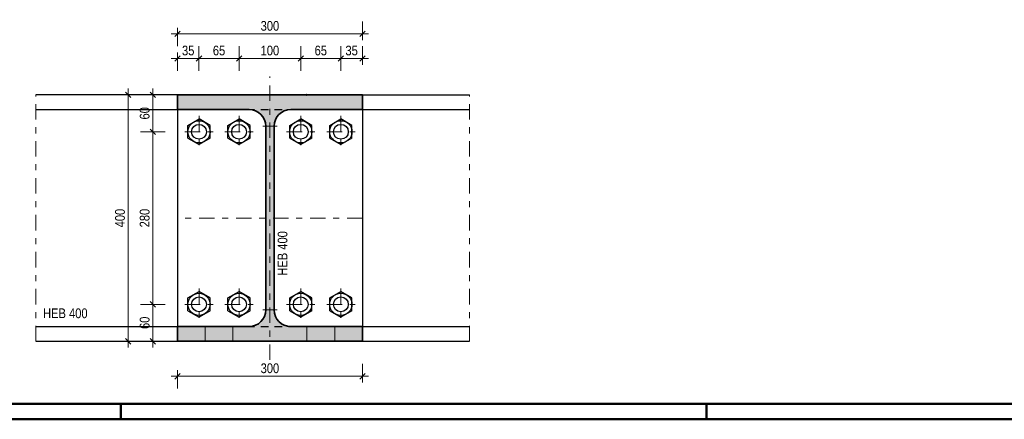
# Model space of a CAD drawing. Header units: millimetres. Extents: x -74 to 79, y 0 to 54.
# Tile 146 of 164: x 42.36 to 58.33, y 0 to 6.49. Entities that reach past the tile are written whole.
import ezdxf

# ---------------------------------------------------------------- set-up
doc = ezdxf.new("R2010")
doc.units = ezdxf.units.MM
doc.linetypes.add('DASHDOT', pattern=[1, 0.5, -0.25, 0, -0.25])
doc.linetypes.add('HIDDEN', pattern=[0.375, 0.25, -0.125])
doc.styles.add('Arial Narrow', font='ARIALN.TTF')
doc.dimstyles.new('Arch_Strakon_dimstyle', dxfattribs={"dimtxt": 15.75, "dimasz": 1, "dimexe": 1.25, "dimexo": 0.0625, "dimgap": 1, "dimtad": 0, "dimdec": 3, "dimzin": 12, "dimdsep": 46, "dimtxsty": 'Arial Narrow', "dimblk": 'Arrowhead_Tick', "dimsah": 1, "dimcen": 0, "dimse1": 1, "dimse2": 1, "dimclrd": 6, "dimclrt": 2, "dimazin": 0, "dimtfac": 1, "dimtdec": 4, "dimtmove": 0, "dimatfit": 3, "dimldrblk": 'NONE', "dimfxl": 1, "dimtvp": 1, "dimtolj": 1, "dimtzin": 0, "dimlwd": 13, "dimarcsym": 2})

# ---------------------------------------------------------------- blocks, each defined once
blk = doc.blocks.new('Arrowhead_Tick')
at = {"color": 0, "linetype": 'Continuous', "lineweight": -2}
for p, q in [((0, 20), (0, -10)), ((-1, 0), (0, 0)), ((10, 0), (0, 0))]:
    blk.add_line(p, q, dxfattribs=at)
at = {"color": 2, "linetype": 'Continuous', "lineweight": 35}
blk.add_line((4.4, 4.4), (-4.4, -4.4), dxfattribs=at)
blk = doc.blocks.new('*D190')
at = {"color": 6, "linetype": 'Continuous', "lineweight": 13}
blk.add_line((44.929, 0.698), (47.909, 0.698), dxfattribs=at)
at = {"layer": 'Defpoints', "color": 0}
for p in [(44.919, 2.266), (47.919, 2.266), (47.919, 0.698)]:
    blk.add_point(p, dxfattribs=at)
at = {"color": 6, "lineweight": 13, "xscale": 0.01, "yscale": 0.01, "zscale": 0.01}
blk.add_blockref('Arrowhead_Tick', (47.919, 0.698), dxfattribs=at)
at = {"color": 6, "lineweight": 13, "xscale": 0.01, "yscale": 0.01, "zscale": 0.01, "rotation": 180}
blk.add_blockref('Arrowhead_Tick', (44.919, 0.698), dxfattribs=at)
at = {"color": 2, "lineweight": 18, "insert": (46.419, 0.828), "char_height": 0.1575, "attachment_point": 5, "style": 'Arial Narrow'}
blk.add_mtext('\\A1;300', dxfattribs=at)
blk = doc.blocks.new('_None')
blk = doc.blocks.new('*D197')
at = {"color": 6, "linetype": 'Continuous', "lineweight": 13}
blk.add_line((44.929, 5.854), (45.259, 5.854), dxfattribs=at)
at = {"layer": 'Defpoints', "color": 0}
for p in [(45.269, 5.854), (44.919, 5.026), (45.269, 4.924)]:
    blk.add_point(p, dxfattribs=at)
at = {"color": 6, "lineweight": 13, "xscale": 0.01, "yscale": 0.01, "zscale": 0.01, "rotation": 180}
blk.add_blockref('Arrowhead_Tick', (44.919, 5.854), dxfattribs=at)
at = {"color": 6, "lineweight": 13, "xscale": 0.01, "yscale": 0.01, "zscale": 0.01}
blk.add_blockref('Arrowhead_Tick', (45.269, 5.854), dxfattribs=at)
at = {"color": 2, "lineweight": 18, "insert": (45.094, 5.984), "char_height": 0.1575, "attachment_point": 5, "style": 'Arial Narrow'}
blk.add_mtext('\\A1;35', dxfattribs=at)
blk = doc.blocks.new('*D198')
at = {"color": 6, "linetype": 'Continuous', "lineweight": 13}
blk.add_line((45.279, 5.854), (45.909, 5.854), dxfattribs=at)
at = {"layer": 'Defpoints', "color": 0}
for p in [(45.919, 5.854), (45.269, 4.924), (45.919, 4.924)]:
    blk.add_point(p, dxfattribs=at)
at = {"color": 6, "lineweight": 13, "xscale": 0.01, "yscale": 0.01, "zscale": 0.01, "rotation": 180}
blk.add_blockref('Arrowhead_Tick', (45.269, 5.854), dxfattribs=at)
at = {"color": 6, "lineweight": 13, "xscale": 0.01, "yscale": 0.01, "zscale": 0.01}
blk.add_blockref('Arrowhead_Tick', (45.919, 5.854), dxfattribs=at)
at = {"color": 2, "lineweight": 18, "insert": (45.594, 5.984), "char_height": 0.1575, "attachment_point": 5, "style": 'Arial Narrow'}
blk.add_mtext('\\A1;65', dxfattribs=at)
blk = doc.blocks.new('*D199')
at = {"color": 6, "linetype": 'Continuous', "lineweight": 13}
blk.add_line((45.929, 5.854), (46.909, 5.854), dxfattribs=at)
at = {"layer": 'Defpoints', "color": 0}
for p in [(46.919, 5.854), (45.919, 4.924), (46.919, 4.924)]:
    blk.add_point(p, dxfattribs=at)
at = {"color": 6, "lineweight": 13, "xscale": 0.01, "yscale": 0.01, "zscale": 0.01, "rotation": 180}
blk.add_blockref('Arrowhead_Tick', (45.919, 5.854), dxfattribs=at)
at = {"color": 6, "lineweight": 13, "xscale": 0.01, "yscale": 0.01, "zscale": 0.01}
blk.add_blockref('Arrowhead_Tick', (46.919, 5.854), dxfattribs=at)
at = {"color": 2, "lineweight": 18, "insert": (46.419, 5.984), "char_height": 0.1575, "attachment_point": 5, "style": 'Arial Narrow'}
blk.add_mtext('\\A1;100', dxfattribs=at)
blk = doc.blocks.new('*D200')
at = {"color": 6, "linetype": 'Continuous', "lineweight": 13}
blk.add_line((46.929, 5.854), (47.559, 5.854), dxfattribs=at)
at = {"layer": 'Defpoints', "color": 0}
for p in [(47.569, 5.854), (46.919, 4.924), (47.569, 4.924)]:
    blk.add_point(p, dxfattribs=at)
at = {"color": 6, "lineweight": 13, "xscale": 0.01, "yscale": 0.01, "zscale": 0.01, "rotation": 180}
blk.add_blockref('Arrowhead_Tick', (46.919, 5.854), dxfattribs=at)
at = {"color": 6, "lineweight": 13, "xscale": 0.01, "yscale": 0.01, "zscale": 0.01}
blk.add_blockref('Arrowhead_Tick', (47.569, 5.854), dxfattribs=at)
at = {"color": 2, "lineweight": 18, "insert": (47.244, 5.984), "char_height": 0.1575, "attachment_point": 5, "style": 'Arial Narrow'}
blk.add_mtext('\\A1;65', dxfattribs=at)
blk = doc.blocks.new('*D201')
at = {"color": 6, "linetype": 'Continuous', "lineweight": 13}
blk.add_line((47.579, 5.854), (47.909, 5.854), dxfattribs=at)
at = {"layer": 'Defpoints', "color": 0}
for p in [(47.919, 5.854), (47.919, 5.266), (47.569, 4.924)]:
    blk.add_point(p, dxfattribs=at)
at = {"color": 6, "lineweight": 13, "xscale": 0.01, "yscale": 0.01, "zscale": 0.01, "rotation": 180}
blk.add_blockref('Arrowhead_Tick', (47.569, 5.854), dxfattribs=at)
at = {"color": 6, "lineweight": 13, "xscale": 0.01, "yscale": 0.01, "zscale": 0.01}
blk.add_blockref('Arrowhead_Tick', (47.919, 5.854), dxfattribs=at)
at = {"color": 2, "lineweight": 18, "insert": (47.744, 5.984), "char_height": 0.1575, "attachment_point": 5, "style": 'Arial Narrow'}
blk.add_mtext('\\A1;35', dxfattribs=at)
blk = doc.blocks.new('*D202')
at = {"color": 6, "linetype": 'Continuous', "lineweight": 13}
blk.add_line((44.929, 6.254), (47.909, 6.254), dxfattribs=at)
at = {"layer": 'Defpoints', "color": 0}
for p in [(47.919, 6.254), (44.919, 5.266), (47.919, 5.266)]:
    blk.add_point(p, dxfattribs=at)
at = {"color": 6, "lineweight": 13, "xscale": 0.01, "yscale": 0.01, "zscale": 0.01}
blk.add_blockref('Arrowhead_Tick', (47.919, 6.254), dxfattribs=at)
at = {"color": 6, "lineweight": 13, "xscale": 0.01, "yscale": 0.01, "zscale": 0.01, "rotation": 180}
blk.add_blockref('Arrowhead_Tick', (44.919, 6.254), dxfattribs=at)
at = {"color": 2, "lineweight": 18, "insert": (46.419, 6.384), "char_height": 0.1575, "attachment_point": 5, "style": 'Arial Narrow'}
blk.add_mtext('\\A1;300', dxfattribs=at)
blk = doc.blocks.new('*D203')
at = {"color": 6, "linetype": 'Continuous', "lineweight": 13}
blk.add_line((44.52, 1.276), (44.52, 1.856), dxfattribs=at)
at = {"layer": 'Defpoints', "color": 0}
for p in [(44.52, 1.866), (45.039, 1.866), (44.919, 1.266)]:
    blk.add_point(p, dxfattribs=at)
at = {"color": 6, "lineweight": 13, "xscale": 0.01, "yscale": 0.01, "zscale": 0.01}
for p, rotation in [((44.52, 1.866), 90), ((44.52, 1.266), 270)]:
    blk.add_blockref('Arrowhead_Tick', p, dxfattribs=dict(at, rotation=rotation))
at = {"color": 2, "lineweight": 18, "insert": (44.389, 1.566), "char_height": 0.1575, "attachment_point": 5, "rotation": 90, "style": 'Arial Narrow'}
blk.add_mtext('\\A1;60', dxfattribs=at)
blk = doc.blocks.new('*D204')
at = {"color": 6, "linetype": 'Continuous', "lineweight": 13}
blk.add_line((44.52, 1.876), (44.52, 4.656), dxfattribs=at)
at = {"layer": 'Defpoints', "color": 0}
for p in [(44.52, 4.666), (45.039, 4.666), (45.039, 1.866)]:
    blk.add_point(p, dxfattribs=at)
at = {"color": 6, "lineweight": 13, "xscale": 0.01, "yscale": 0.01, "zscale": 0.01}
for p, rotation in [((44.52, 4.666), 90), ((44.52, 1.866), 270)]:
    blk.add_blockref('Arrowhead_Tick', p, dxfattribs=dict(at, rotation=rotation))
at = {"color": 2, "lineweight": 18, "insert": (44.389, 3.266), "char_height": 0.1575, "attachment_point": 5, "rotation": 90, "style": 'Arial Narrow'}
blk.add_mtext('\\A1;280', dxfattribs=at)
blk = doc.blocks.new('*D205')
at = {"color": 6, "linetype": 'Continuous', "lineweight": 13}
blk.add_line((44.52, 4.676), (44.52, 5.256), dxfattribs=at)
at = {"layer": 'Defpoints', "color": 0}
for p in [(44.52, 5.266), (44.919, 5.266), (45.039, 4.666)]:
    blk.add_point(p, dxfattribs=at)
at = {"color": 6, "lineweight": 13, "xscale": 0.01, "yscale": 0.01, "zscale": 0.01}
for p, rotation in [((44.52, 5.266), 90), ((44.52, 4.666), 270)]:
    blk.add_blockref('Arrowhead_Tick', p, dxfattribs=dict(at, rotation=rotation))
at = {"color": 2, "lineweight": 18, "insert": (44.389, 4.966), "char_height": 0.1575, "attachment_point": 5, "rotation": 90, "style": 'Arial Narrow'}
blk.add_mtext('\\A1;60', dxfattribs=at)
blk = doc.blocks.new('*D206')
at = {"color": 6, "linetype": 'Continuous', "lineweight": 13}
blk.add_line((44.12, 1.276), (44.12, 5.256), dxfattribs=at)
at = {"layer": 'Defpoints', "color": 0}
for p in [(42.627, 5.266), (44.12, 5.266), (42.627, 1.266)]:
    blk.add_point(p, dxfattribs=at)
at = {"color": 6, "lineweight": 13, "xscale": 0.01, "yscale": 0.01, "zscale": 0.01}
for p, rotation in [((44.12, 5.266), 90), ((44.12, 1.266), 270)]:
    blk.add_blockref('Arrowhead_Tick', p, dxfattribs=dict(at, rotation=rotation))
at = {"color": 2, "lineweight": 18, "insert": (43.989, 3.266), "char_height": 0.1575, "attachment_point": 5, "rotation": 90, "style": 'Arial Narrow'}
blk.add_mtext('\\A1;400', dxfattribs=at)

msp = doc.modelspace()

# ---------------------------------------------------------------- hatches: boundary and pattern name
at = {"lineweight": 18, "true_color": 0x0080ff}
msp.add_hatch(color=150, dxfattribs=at).paths.add_polyline_path([(44.919418, 1.2659185), (47.919418, 1.2659185), (47.919418, 1.5059185), (46.756918, 1.5059185), (46.7522576, 1.5059587), (46.7475986, 1.5060794), (46.7429424, 1.5062805), (46.7382904, 1.5065619), (46.7336439, 1.5069235), (46.7290043, 1.5073653), (46.7243731, 1.5078871), (46.7197515, 1.5084888), (46.7151411, 1.5091702), (46.710543, 1.509931), (46.7059588, 1.5107711), (46.7013898, 1.5116902), (46.6968373, 1.512688), (46.6923028, 1.5137642), (46.6877874, 1.5149186), (46.6832927, 1.5161507), (46.6788199, 1.5174602), (46.6743704, 1.5188468), (46.6699455, 1.5203099), (46.6655465, 1.5218492), (46.6611747, 1.5234641), (46.6568314, 1.5251543), (46.652518, 1.5269193), (46.6482356, 1.5287584), (46.6439857, 1.5306711), (46.6397694, 1.5326569), (46.635588, 1.5347152), (46.6314427, 1.5368454), (46.6273349, 1.5390468), (46.6232656, 1.5413188), (46.6192362, 1.5436606), (46.6152478, 1.5460717), (46.6113016, 1.5485513), (46.6073988, 1.5510986), (46.6035405, 1.5537129), (46.5997279, 1.5563934), (46.5959622, 1.5591393), (46.5922445, 1.5619498), (46.5885757, 1.564824), (46.5849572, 1.5677612), (46.5813899, 1.5707603), (46.5778749, 1.5738206), (46.5744132, 1.5769411), (46.5710059, 1.5801209), (46.567654, 1.5833591), (46.5643585, 1.5866546), (46.5611204, 1.5900064), (46.5579406, 1.5934137), (46.5548201, 1.5968754), (46.5517598, 1.6003904), (46.5487606, 1.6039577), (46.5458235, 1.6075763), (46.5429492, 1.611245), (46.5401387, 1.6149628), (46.5373928, 1.6187285), (46.5347123, 1.622541), (46.5320981, 1.6263993), (46.5295508, 1.6303021), (46.5270712, 1.6342483), (46.5246601, 1.6382367), (46.5223182, 1.6422662), (46.5200463, 1.6463354), (46.5178449, 1.6504433), (46.5157147, 1.6545885), (46.5136564, 1.6587699), (46.5116706, 1.6629862), (46.5097578, 1.6672362), (46.5079187, 1.6715185), (46.5061538, 1.6758319), (46.5044636, 1.6801752), (46.5028486, 1.684547), (46.5013093, 1.688946), (46.4998462, 1.6933709), (46.4984597, 1.6978205), (46.4971502, 1.7022932), (46.4959181, 1.706788), (46.4947637, 1.7113033), (46.4936875, 1.7158379), (46.4926896, 1.7203903), (46.4917706, 1.7249594), (46.4909305, 1.7295436), (46.4901696, 1.7341416), (46.4894883, 1.7387521), (46.4888866, 1.7433736), (46.4883648, 1.7480049), (46.487923, 1.7526444), (46.4875613, 1.7572909), (46.4872799, 1.761943), (46.4870789, 1.7665992), (46.4869582, 1.7712581), (46.486918, 1.7759185), (46.486918, 4.7559185), (46.4869582, 4.7605789), (46.4870789, 4.7652379), (46.4872799, 4.7698941), (46.4875613, 4.7745461), (46.487923, 4.7791926), (46.4883648, 4.7838322), (46.4888866, 4.7884634), (46.4894883, 4.793085), (46.4901696, 4.7976954), (46.4909305, 4.8022935), (46.4917706, 4.8068777), (46.4926896, 4.8114467), (46.4936875, 4.8159992), (46.4947637, 4.8205338), (46.4959181, 4.8250491), (46.4971502, 4.8295438), (46.4984597, 4.8340166), (46.4998462, 4.8384661), (46.5013093, 4.842891), (46.5028486, 4.8472901), (46.5044636, 4.8516618), (46.5061538, 4.8560051), (46.5079187, 4.8603185), (46.5097578, 4.8646009), (46.5116706, 4.8688508), (46.5136564, 4.8730671), (46.5157147, 4.8772485), (46.5178449, 4.8813938), (46.5200463, 4.8855016), (46.5223182, 4.8895709), (46.5246601, 4.8936003), (46.5270712, 4.8975887), (46.5295508, 4.9015349), (46.5320981, 4.9054377), (46.5347123, 4.909296), (46.5373928, 4.9131086), (46.5401387, 4.9168743), (46.5429492, 4.9205921), (46.5458235, 4.9242608), (46.5487606, 4.9278793), (46.5517598, 4.9314466), (46.5548201, 4.9349616), (46.5579406, 4.9384233), (46.5611204, 4.9418306), (46.5643585, 4.9451825), (46.567654, 4.948478), (46.5710059, 4.9517161), (46.5744132, 4.9548959), (46.5778749, 4.9580164), (46.5813899, 4.9610767), (46.5849572, 4.9640759), (46.5885757, 4.967013), (46.5922445, 4.9698873), (46.5959622, 4.9726978), (46.5997279, 4.9754437), (46.6035405, 4.9781242), (46.6073988, 4.9807385), (46.6113016, 4.9832858), (46.6152478, 4.9857653), (46.6192362, 4.9881764), (46.6232656, 4.9905183), (46.6273349, 4.9927902), (46.6314427, 4.9949916), (46.635588, 4.9971218), (46.6397694, 4.9991801), (46.6439857, 5.0011659), (46.6482356, 5.0030787), (46.652518, 5.0049178), (46.6568314, 5.0066827), (46.6611747, 5.0083729), (46.6655465, 5.0099879), (46.6699455, 5.0115272), (46.6743704, 5.0129903), (46.6788199, 5.0143768), (46.6832927, 5.0156863), (46.6877874, 5.0169185), (46.6923028, 5.0180728), (46.6968373, 5.0191491), (46.7013898, 5.0201469), (46.7059588, 5.021066), (46.710543, 5.021906), (46.7151411, 5.0226669), (46.7197515, 5.0233482), (46.7243731, 5.0239499), (46.7290043, 5.0244717), (46.7336439, 5.0249135), (46.7382904, 5.0252752), (46.7429424, 5.0255566), (46.7475986, 5.0257576), (46.7522576, 5.0258783), (46.756918, 5.0259185), (47.919418, 5.0259185), (47.919418, 5.2659185), (44.919418, 5.2659185), (44.919418, 5.0259185), (46.081918, 5.0259185), (46.0865784, 5.0258783), (46.0912373, 5.0257576), (46.0958936, 5.0255566), (46.1005456, 5.0252752), (46.1051921, 5.0249135), (46.1098317, 5.0244717), (46.1144629, 5.0239499), (46.1190844, 5.0233482), (46.1236949, 5.0226669), (46.1282929, 5.021906), (46.1328771, 5.021066), (46.1374462, 5.0201469), (46.1419986, 5.0191491), (46.1465332, 5.0180728), (46.1510485, 5.0169185), (46.1555433, 5.0156863), (46.1600161, 5.0143768), (46.1644656, 5.0129903), (46.1688905, 5.0115272), (46.1732895, 5.0099879), (46.1776613, 5.0083729), (46.1820046, 5.0066827), (46.186318, 5.0049178), (46.1906003, 5.0030787), (46.1948503, 5.0011659), (46.1990666, 4.9991801), (46.203248, 4.9971218), (46.2073932, 4.9949916), (46.2115011, 4.9927902), (46.2155704, 4.9905183), (46.2195998, 4.9881764), (46.2235882, 4.9857653), (46.2275344, 4.9832858), (46.2314372, 4.9807385), (46.2352955, 4.9781242), (46.239108, 4.9754437), (46.2428738, 4.9726978), (46.2465915, 4.9698873), (46.2502602, 4.967013), (46.2538788, 4.9640759), (46.2574461, 4.9610767), (46.2609611, 4.9580164), (46.2644228, 4.9548959), (46.2678301, 4.9517161), (46.271182, 4.948478), (46.2744775, 4.9451825), (46.2777156, 4.9418306), (46.2808954, 4.9384233), (46.2840159, 4.9349616), (46.2870762, 4.9314466), (46.2900753, 4.9278793), (46.2930125, 4.9242608), (46.2958867, 4.9205921), (46.2986972, 4.9168743), (46.3014431, 4.9131086), (46.3041236, 4.909296), (46.3067379, 4.9054377), (46.3092852, 4.9015349), (46.3117648, 4.8975887), (46.3141759, 4.8936003), (46.3165177, 4.8895709), (46.3187897, 4.8855016), (46.3209911, 4.8813938), (46.3231213, 4.8772485), (46.3251796, 4.8730671), (46.3271654, 4.8688508), (46.3290782, 4.8646009), (46.3309173, 4.8603185), (46.3326822, 4.8560051), (46.3343724, 4.8516618), (46.3359874, 4.8472901), (46.3375266, 4.842891), (46.3389898, 4.8384661), (46.3403763, 4.8340166), (46.3416858, 4.8295438), (46.3429179, 4.8250491), (46.3440723, 4.8205338), (46.3451485, 4.8159992), (46.3461463, 4.8114467), (46.3470654, 4.8068777), (46.3479055, 4.8022935), (46.3486664, 4.7976954), (46.3493477, 4.793085), (46.3499494, 4.7884634), (46.3504712, 4.7838322), (46.350913, 4.7791926), (46.3512747, 4.7745461), (46.3515561, 4.7698941), (46.3517571, 4.7652379), (46.3518778, 4.7605789), (46.351918, 4.7559185), (46.351918, 1.7759185), (46.3518778, 1.7712581), (46.3517571, 1.7665992), (46.3515561, 1.761943), (46.3512747, 1.7572909), (46.350913, 1.7526444), (46.3504712, 1.7480049), (46.3499494, 1.7433736), (46.3493477, 1.7387521), (46.3486664, 1.7341416), (46.3479055, 1.7295436), (46.3470654, 1.7249594), (46.3461463, 1.7203903), (46.3451485, 1.7158379), (46.3440723, 1.7113033), (46.3429179, 1.706788), (46.3416858, 1.7022932), (46.3403763, 1.6978205), (46.3389898, 1.6933709), (46.3375266, 1.688946), (46.3359874, 1.684547), (46.3343724, 1.6801752), (46.3326822, 1.6758319), (46.3309173, 1.6715185), (46.3290782, 1.6672362), (46.3271654, 1.6629862), (46.3251796, 1.6587699), (46.3231213, 1.6545885), (46.3209911, 1.6504433), (46.3187897, 1.6463354), (46.3165177, 1.6422662), (46.3141759, 1.6382367), (46.3117648, 1.6342483), (46.3092852, 1.6303021), (46.3067379, 1.6263993), (46.3041236, 1.622541), (46.3014431, 1.6187285), (46.2986972, 1.6149628), (46.2958867, 1.611245), (46.2930125, 1.6075763), (46.2900753, 1.6039577), (46.2870762, 1.6003904), (46.2840159, 1.5968754), (46.2808954, 1.5934137), (46.2777156, 1.5900064), (46.2744775, 1.5866546), (46.271182, 1.5833591), (46.2678301, 1.5801209), (46.2644228, 1.5769411), (46.2609611, 1.5738206), (46.2574461, 1.5707603), (46.2538788, 1.5677612), (46.2502602, 1.564824), (46.2465915, 1.5619498), (46.2428738, 1.5591393), (46.239108, 1.5563934), (46.2352955, 1.5537129), (46.2314372, 1.5510986), (46.2275344, 1.5485513), (46.2235882, 1.5460717), (46.2195998, 1.5436606), (46.2155704, 1.5413188), (46.2115011, 1.5390468), (46.2073932, 1.5368454), (46.203248, 1.5347152), (46.1990666, 1.5326569), (46.1948503, 1.5306711), (46.1906003, 1.5287584), (46.186318, 1.5269193), (46.1820046, 1.5251543), (46.1776613, 1.5234641), (46.1732895, 1.5218492), (46.1688905, 1.5203099), (46.1644656, 1.5188468), (46.1600161, 1.5174602), (46.1555433, 1.5161507), (46.1510485, 1.5149186), (46.1465332, 1.5137642), (46.1419986, 1.512688), (46.1374462, 1.5116902), (46.1328771, 1.5107711), (46.1282929, 1.509931), (46.1236949, 1.5091702), (46.1190844, 1.5084888), (46.1144629, 1.5078871), (46.1098317, 1.5073653), (46.1051921, 1.5069235), (46.1005456, 1.5065619), (46.0958936, 1.5062805), (46.0912373, 1.5060794), (46.0865784, 1.5059587), (46.081918, 1.5059185), (44.919418, 1.5059185)])

# ---------------------------------------------------------------- linework, layer by layer
at = {"color": 9, "linetype": 'DASHDOT', "lineweight": 0, "ltscale": 0.5}
for p, q in [((46.419418, 0.9659185), (46.419418, 5.5659185)), ((47.919418, 3.2659185), (44.919418, 3.2659185))]:
    msp.add_line(p, q, dxfattribs=at)
at = {"color": 5, "linetype": 'DASHDOT', "lineweight": 18, "ltscale": 0.5}
for p, q in [((42.6265944, 1.2659185), (42.6265944, 5.2659185)), ((49.6542617, 1.2659185), (49.6542617, 5.2659185)), ((45.269418, 4.9237646), (45.269418, 4.4080724)), ((45.919418, 4.9237646), (45.919418, 4.4080724)), ((46.919418, 4.9237646), (46.919418, 4.4080724)), ((47.569418, 4.9237646), (47.569418, 4.4080724)), ((45.039418, 4.6659185), (45.499418, 4.6659185)), ((45.689418, 4.6659185), (46.149418, 4.6659185)), ((46.689418, 4.6659185), (47.149418, 4.6659185)), ((47.339418, 4.6659185), (47.799418, 4.6659185)), ((45.269418, 2.1237646), (45.269418, 1.6080724)), ((45.919418, 2.1237646), (45.919418, 1.6080724)), ((46.919418, 2.1237646), (46.919418, 1.6080724)), ((47.569418, 2.1237646), (47.569418, 1.6080724)), ((45.039418, 1.8659185), (45.499418, 1.8659185)), ((45.689418, 1.8659185), (46.149418, 1.8659185)), ((46.689418, 1.8659185), (47.149418, 1.8659185)), ((47.339418, 1.8659185), (47.799418, 1.8659185))]:
    msp.add_line(p, q, dxfattribs=at)
at = {"color": 3, "linetype": 'Continuous', "lineweight": 25}
for p, q in [((44.919418, 5.2659185), (42.6265944, 5.2659185)), ((44.919418, 5.2659185), (47.919418, 5.2659185)), ((44.919418, 5.2659185), (44.919418, 2.2659185)), ((47.919418, 5.2659185), (47.919418, 2.2659185)), ((47.919418, 5.2659185), (49.6542617, 5.2659185)), ((42.6265944, 5.0259185), (44.919418, 5.0259185)), ((47.919418, 5.0259185), (49.6542617, 5.0259185)), ((45.089418, 4.7698416), (45.269418, 4.8737646)), ((45.449418, 4.7698416), (45.269418, 4.8737646)), ((45.739418, 4.7698416), (45.919418, 4.8737646)), ((46.099418, 4.7698416), (45.919418, 4.8737646)), ((46.739418, 4.7698416), (46.919418, 4.8737646)), ((47.099418, 4.7698416), (46.919418, 4.8737646)), ((47.389418, 4.7698416), (47.569418, 4.8737646)), ((47.749418, 4.7698416), (47.569418, 4.8737646)), ((45.089418, 4.5619955), (45.089418, 4.7698416)), ((45.449418, 4.5619955), (45.449418, 4.7698416)), ((45.739418, 4.5619955), (45.739418, 4.7698416)), ((46.099418, 4.5619955), (46.099418, 4.7698416)), ((46.739418, 4.5619955), (46.739418, 4.7698416)), ((47.099418, 4.5619955), (47.099418, 4.7698416)), ((47.389418, 4.5619955), (47.389418, 4.7698416)), ((47.749418, 4.5619955), (47.749418, 4.7698416)), ((45.089418, 4.5619955), (45.269418, 4.4580724)), ((45.449418, 4.5619955), (45.269418, 4.4580724)), ((45.739418, 4.5619955), (45.919418, 4.4580724)), ((46.099418, 4.5619955), (45.919418, 4.4580724)), ((46.739418, 4.5619955), (46.919418, 4.4580724)), ((47.099418, 4.5619955), (46.919418, 4.4580724)), ((47.389418, 4.5619955), (47.569418, 4.4580724)), ((47.749418, 4.5619955), (47.569418, 4.4580724)), ((44.919418, 2.2659185), (44.919418, 1.2659185)), ((47.919418, 2.2659185), (47.919418, 1.2659185)), ((45.089418, 1.9698416), (45.269418, 2.0737646)), ((45.089418, 1.7619955), (45.089418, 1.9698416)), ((45.449418, 1.9698416), (45.269418, 2.0737646)), ((45.449418, 1.7619955), (45.449418, 1.9698416)), ((45.739418, 1.9698416), (45.919418, 2.0737646)), ((45.739418, 1.7619955), (45.739418, 1.9698416)), ((46.099418, 1.9698416), (45.919418, 2.0737646)), ((46.099418, 1.7619955), (46.099418, 1.9698416)), ((46.739418, 1.9698416), (46.919418, 2.0737646)), ((46.739418, 1.7619955), (46.739418, 1.9698416)), ((47.099418, 1.9698416), (46.919418, 2.0737646)), ((47.099418, 1.7619955), (47.099418, 1.9698416)), ((47.389418, 1.9698416), (47.569418, 2.0737646)), ((47.389418, 1.7619955), (47.389418, 1.9698416)), ((47.749418, 1.9698416), (47.569418, 2.0737646)), ((47.749418, 1.7619955), (47.749418, 1.9698416)), ((45.089418, 1.7619955), (45.269418, 1.6580724)), ((45.449418, 1.7619955), (45.269418, 1.6580724)), ((45.739418, 1.7619955), (45.919418, 1.6580724)), ((46.099418, 1.7619955), (45.919418, 1.6580724)), ((46.739418, 1.7619955), (46.919418, 1.6580724)), ((47.099418, 1.7619955), (46.919418, 1.6580724)), ((47.389418, 1.7619955), (47.569418, 1.6580724)), ((47.749418, 1.7619955), (47.569418, 1.6580724)), ((42.6265944, 1.5059185), (44.919418, 1.5059185)), ((47.919418, 1.5059185), (49.6542617, 1.5059185)), ((42.6265944, 1.2659185), (49.6542617, 1.2659185))]:
    msp.add_line(p, q, dxfattribs=at)
at = {"color": 2, "linetype": 'Continuous', "lineweight": 35}
for p, q in [((44.919418, 5.2659185), (47.919418, 5.2659185)), ((44.919418, 5.2659185), (44.919418, 5.0259185)), ((47.919418, 5.2659185), (47.919418, 5.0259185)), ((44.919418, 5.0259185), (46.081918, 5.0259185)), ((47.919418, 5.0259185), (46.756918, 5.0259185)), ((46.351918, 1.7759185), (46.351918, 4.7559185)), ((46.486918, 1.7759185), (46.486918, 4.7559185)), ((44.919418, 1.5059185), (46.081918, 1.5059185)), ((44.919418, 1.5059185), (44.919418, 1.2659185)), ((47.919418, 1.5059185), (46.756918, 1.5059185)), ((47.919418, 1.5059185), (47.919418, 1.2659185)), ((44.919418, 1.2659185), (47.919418, 1.2659185))]:
    msp.add_line(p, q, dxfattribs=at)
at = {"color": 3, "linetype": 'HIDDEN', "lineweight": 25, "ltscale": 0.5}
for p, q in [((44.919418, 5.0259185), (47.919418, 5.0259185)), ((44.919418, 1.5059185), (47.919418, 1.5059185))]:
    msp.add_line(p, q, dxfattribs=at)
at = {"color": 9, "linetype": 'Continuous', "lineweight": 0}
for p, q in [((46.301918, 4.7559185), (46.536918, 4.7559185)), ((46.301918, 1.7759185), (46.536918, 1.7759185)), ((45.369418, 1.5059185), (45.369418, 1.2659185)), ((45.819418, 1.2659185), (45.819418, 1.5059185)), ((47.019418, 1.2659185), (47.019418, 1.5059185)), ((47.469418, 1.2659185), (47.469418, 1.5059185))]:
    msp.add_line(p, q, dxfattribs=at)
at = {"color": 4, "linetype": 'Continuous', "lineweight": 50}
for p, q in [((1, 0.25), (72.25, 0.25)), ((0, 0), (72.5, 0))]:
    msp.add_line(p, q, dxfattribs=at)
at = {"color": 4, "linetype": 'Continuous', "lineweight": 50, "ltscale": 0.2}
for p, q in [((44, 0), (44, 0.25)), ((53.5, 0), (53.5, 0.25))]:
    msp.add_line(p, q, dxfattribs=at)
at = {"color": 9, "linetype": 'Continuous', "lineweight": 0}
msp.add_circle((47.019418, 5.2659185), 0.0111, dxfattribs=at)
at = {"color": 3, "linetype": 'Continuous', "lineweight": 25}
for centre, radius in [((45.269418, 4.6659185), 0.18), ((45.919418, 4.6659185), 0.18), ((46.919418, 4.6659185), 0.18), ((47.569418, 4.6659185), 0.18), ((45.269418, 4.6659185), 0.12), ((45.919418, 4.6659185), 0.12), ((46.919418, 4.6659185), 0.12), ((47.569418, 4.6659185), 0.12), ((45.269418, 1.8659185), 0.18), ((45.269418, 1.8659185), 0.12), ((45.919418, 1.8659185), 0.18), ((45.919418, 1.8659185), 0.12), ((46.919418, 1.8659185), 0.18), ((46.919418, 1.8659185), 0.12), ((47.569418, 1.8659185), 0.18), ((47.569418, 1.8659185), 0.12)]:
    msp.add_circle(centre, radius, dxfattribs=at)
at = {"color": 2, "linetype": 'Continuous', "lineweight": 35}
for centre, start, end in [((46.081918, 4.7559185), 0, 90), ((46.756918, 4.7559185), 90, 180), ((46.081918, 1.7759185), 270, 0), ((46.756918, 1.7759185), 180, 270)]:
    msp.add_arc(centre, 0.27, start, end, dxfattribs=at)

# ---------------------------------------------------------------- texts
at = {"color": 2, "lineweight": 35, "style": 'Arial Narrow'}
msp.add_text('HEB 400', height=0.1575, rotation=90, dxfattribs=at).set_placement((46.7022706, 2.3316322))
msp.add_text('HEB 400', height=0.1575, dxfattribs=at).set_placement((42.741066, 1.6419967))

# ---------------------------------------------------------------- dimensions: what is measured, and where the dimension line sits
at = {"lineweight": 18}
for base, p1, p2, text, picture, middle in [((47.919418, 6.2538923), (44.919418, 5.2659185), (47.919418, 5.2659185), '300', '*D202', (46.419418, 6.2538923)), ((45.269418, 5.8538923), (44.919418, 5.0259185), (45.269418, 4.9237646), '35', '*D197', (45.094418, 5.8538923)), ((45.919418, 5.8538923), (45.269418, 4.9237646), (45.919418, 4.9237646), '65', '*D198', (45.594418, 5.8538923)), ((46.919418, 5.8538923), (45.919418, 4.9237646), (46.919418, 4.9237646), '100', '*D199', (46.419418, 5.8538923)), ((47.569418, 5.8538923), (46.919418, 4.9237646), (47.569418, 4.9237646), '65', '*D200', (47.244418, 5.8538923)), ((47.919418, 5.8538923), (47.569418, 4.9237646), (47.919418, 5.2659185), '35', '*D201', (47.744418, 5.8538923)), ((47.919418, 0.6975785), (44.919418, 2.2659185), (47.919418, 2.2659185), '300', '*D190', (46.419418, 0.6975785))]:
    dim = msp.add_linear_dim(base=base, p1=p1, p2=p2, text=text, dimstyle='Arch_Strakon_dimstyle', override={"dimscale": 0.01, "dimtxt": 15.75, "dimasz": 1, "dimgap": 5, "dimtad": 1, "dimjust": 0, "dimtih": 0, "dimtoh": 0, "dimdec": 6, "dimdsep": 46, "dimtxsty": 'Arial Narrow', "dimclrd": 6, "dimclrt": 2, "dimtix": 1, "dimtofl": 255, "dimtmove": 0, "dimatfit": 2, "dimfxl": 0, "dimfxlon": 0, "dimtvp": 31.746032, "dimlwd": 13}, dxfattribs=at)
    dim.commit()
    dim.dimension.update_dxf_attribs({"geometry": picture, "text_midpoint": middle, "dimtype": 160})
for base, p1, p2, text, picture, middle in [((44.1195805, 5.2659185), (42.6265944, 1.2659185), (42.6265944, 5.2659185), '400', '*D206', (44.1195805, 3.2659185)), ((44.5195805, 5.2659185), (45.039418, 4.6659185), (44.919418, 5.2659185), '60', '*D205', (44.5195805, 4.9659185)), ((44.5195805, 4.6659185), (45.039418, 1.8659185), (45.039418, 4.6659185), '280', '*D204', (44.5195805, 3.2659185)), ((44.5195805, 1.8659185), (44.919418, 1.2659185), (45.039418, 1.8659185), '60', '*D203', (44.5195805, 1.5659185))]:
    dim = msp.add_linear_dim(base=base, p1=p1, p2=p2, angle=90, text=text, dimstyle='Arch_Strakon_dimstyle', override={"dimscale": 0.01, "dimtxt": 15.75, "dimasz": 1, "dimgap": 5, "dimtad": 1, "dimjust": 0, "dimtih": 0, "dimtoh": 0, "dimdec": 6, "dimdsep": 46, "dimtxsty": 'Arial Narrow', "dimclrd": 6, "dimclrt": 2, "dimtix": 1, "dimtofl": 255, "dimtmove": 0, "dimatfit": 2, "dimfxl": 0, "dimfxlon": 0, "dimtvp": 31.746032, "dimlwd": 13}, dxfattribs=at)
    dim.commit()
    dim.dimension.update_dxf_attribs({"geometry": picture, "text_midpoint": middle, "dimtype": 160})

doc.saveas('drawing.dxf')
